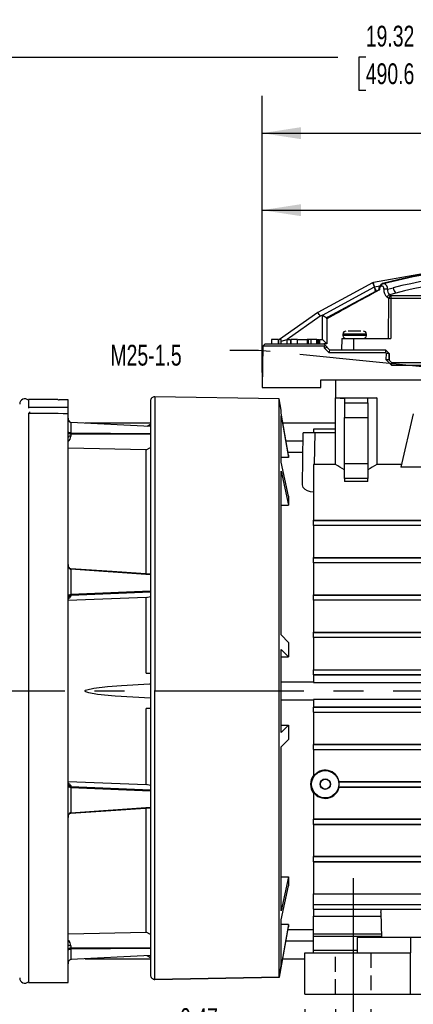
# Model space of a CAD drawing. Header units: inches. Extents: x 0 to 44, y 0 to 34.
# Tile 3 of 18: x 8 to 13.3, y 6.8 to 20. Entities that reach past the tile are written whole.
import ezdxf

# ---------------------------------------------------------------- set-up
doc = ezdxf.new("R2010")
doc.units = ezdxf.units.IN
doc.header["$LTSCALE"] = 4
doc.header["$MEASUREMENT"] = 0
doc.linetypes.add('CENTERX2', pattern=[0.8, 0.5, -0.1, 0.1, -0.1])
doc.linetypes.add('HIDDEN', pattern=[0.075, 0.05, -0.025])
doc.layers.add('CENTER', color=40, linetype='CENTERX2')
doc.layers.add('HIDDEN', color=102, linetype='HIDDEN')
doc.layers.add('DIMENSIONS', color=140, linetype='Continuous', lineweight=25)
doc.layers.add('TEXT', color=140, linetype='Continuous', lineweight=25)
doc.styles.add('SLDTEXTSTYLE0', font='TXT', dxfattribs={"width": 0.7})
doc.dimstyles.new('SLDDIMSTYLE0', dxfattribs={"dimtxt": 0.277778, "dimasz": 0.52, "dimexe": 0, "dimexo": 0.0625, "dimgap": 0.069444, "dimtad": 0, "dimtih": 1, "dimtoh": 1, "dimrnd": 1e-09, "dimdsep": 46, "dimtxsty": 'SLDTEXTSTYLE0', "dimsah": 1, "dimcen": 0.09, "dimadec": 0, "dimazin": 2, "dimtfac": 1, "dimtmove": 0, "dimatfit": 0, "dimfxl": 0, "dimfrac": 2, "dimtolj": 1, "dimtzin": 12, "dimarcsym": 0})
doc.dimstyles.new('SLDDIMSTYLE1', dxfattribs={"dimtxt": 0.277778, "dimasz": 0.52, "dimexe": 0, "dimexo": 0.0625, "dimgap": 0.069444, "dimtad": 0, "dimtih": 1, "dimtoh": 1, "dimrnd": 1e-09, "dimzin": 12, "dimdsep": 46, "dimtxsty": 'SLDTEXTSTYLE0', "dimsah": 1, "dimcen": 0.09, "dimadec": 0, "dimazin": 3, "dimtfac": 1, "dimtofl": 0, "dimtmove": 0, "dimatfit": 3, "dimfxl": 0, "dimfrac": 2, "dimtolj": 1, "dimtzin": 12, "dimarcsym": 0})
doc.dimstyles.new('SLDDIMSTYLE3', dxfattribs={"dimtxt": 0.18, "dimasz": 0.52, "dimexe": 0, "dimexo": 0.0625, "dimgap": 0, "dimtad": 0, "dimtih": 1, "dimtoh": 1, "dimdec": 0, "dimrnd": 1e-09, "dimzin": 0, "dimdsep": 46, "dimtxsty": 'Standard', "dimsah": 1, "dimcen": 0.09, "dimadec": 0, "dimazin": 0, "dimtfac": 0.52, "dimtdec": 0, "dimtofl": 0, "dimtmove": 0, "dimatfit": 3, "dimfxl": 0, "dimfrac": 2, "dimtolj": 1, "dimtzin": 0, "dimarcsym": 0})

# ---------------------------------------------------------------- blocks, each defined once
blk = doc.blocks.new('_D')
at = {"layer": 'DIMENSIONS'}
for p, q in [((12.255, 6.725), (12.255, 5.817)), ((12.728, 6.725), (12.728, 5.817)), ((10.173, 6.317), (10.08, 6.317)), ((10.08, 6.317), (10.08, 5.875)), ((10.999, 6.317), (11.092, 6.317)), ((11.092, 6.317), (11.092, 5.875)), ((12.255, 6.317), (11.375, 6.317)), ((12.728, 6.317), (13.728, 6.317)), ((10.08, 5.875), (10.173, 5.875)), ((11.092, 5.875), (10.999, 5.875))]:
    blk.add_line(p, q, dxfattribs=at)
for points in [[(12.255, 6.317), (11.735, 6.397), (11.735, 6.237)], [(12.728, 6.317), (13.248, 6.237), (13.248, 6.397)]]:
    blk.add_solid(points, dxfattribs=at)
at = {"layer": 'DIMENSIONS', "char_height": 0.2778, "attachment_point": 1, "style": 'SLDTEXTSTYLE0'}
for s, insert in [('0.47', (10.173, 6.737)), ('12.0', (10.173, 6.233))]:
    blk.add_mtext(s, dxfattribs=dict(at, insert=insert))
blk = doc.blocks.new('_D_2')
at = {"layer": 'DIMENSIONS'}
for p, q in [((11.271, 15.238), (11.271, 17.911)), ((18.712, 15.343), (18.712, 17.911)), ((11.271, 17.411), (14.087, 17.411)), ((14.463, 17.41), (14.37, 17.41)), ((14.37, 17.41), (14.37, 16.969)), ((15.52, 17.41), (15.613, 17.41)), ((15.613, 17.41), (15.613, 16.969)), ((18.712, 17.411), (15.896, 17.411)), ((14.37, 16.969), (14.463, 16.969)), ((15.613, 16.969), (15.52, 16.969))]:
    blk.add_line(p, q, dxfattribs=at)
for points in [[(11.271, 17.411), (11.791, 17.331), (11.791, 17.491)], [(18.712, 17.411), (18.192, 17.491), (18.192, 17.331)]]:
    blk.add_solid(points, dxfattribs=at)
at = {"layer": 'DIMENSIONS', "char_height": 0.2778, "attachment_point": 1, "style": 'SLDTEXTSTYLE0'}
for s, insert in [('7.44', (14.579, 17.831)), ('189.0', (14.463, 17.327))]:
    blk.add_mtext(s, dxfattribs=dict(at, insert=insert))
blk = doc.blocks.new('_D_3')
at = {"layer": 'DIMENSIONS'}
for p, q in [((11.271, 15.238), (11.271, 18.941)), ((20.483, 16.405), (20.483, 18.941)), ((11.271, 18.441), (14.972, 18.441)), ((15.349, 18.44), (15.255, 18.44)), ((15.255, 18.44), (15.255, 17.998)), ((16.406, 18.44), (16.499, 18.44)), ((16.499, 18.44), (16.499, 17.998)), ((20.483, 18.441), (16.782, 18.441)), ((15.255, 17.998), (15.349, 17.998)), ((16.499, 17.998), (16.406, 17.998)), ((20.483, 16.101), (20.483, 16.165))]:
    blk.add_line(p, q, dxfattribs=at)
for points in [[(11.271, 18.441), (11.791, 18.361), (11.791, 18.521)], [(20.483, 18.441), (19.963, 18.521), (19.963, 18.361)]]:
    blk.add_solid(points, dxfattribs=at)
at = {"layer": 'DIMENSIONS', "char_height": 0.2778, "attachment_point": 1, "style": 'SLDTEXTSTYLE0'}
for s, insert in [('9.21', (15.464, 18.86)), ('234.0', (15.349, 18.357))]:
    blk.add_mtext(s, dxfattribs=dict(at, insert=insert))
blk = doc.blocks.new('_D_4')
at = {"layer": 'DIMENSIONS'}
for p, q in [((3.53, 15.005), (3.53, 19.959)), ((22.846, 16.405), (22.846, 19.959)), ((3.53, 19.459), (12.283, 19.459)), ((12.659, 19.458), (12.566, 19.458)), ((12.566, 19.458), (12.566, 19.016)), ((13.716, 19.458), (13.809, 19.458)), ((13.809, 19.458), (13.809, 19.016)), ((22.846, 19.459), (14.092, 19.459)), ((12.566, 19.016), (12.659, 19.016)), ((13.809, 19.016), (13.716, 19.016)), ((22.846, 11.731), (22.846, 16.165)), ((3.53, 9.322), (3.53, 14.765))]:
    blk.add_line(p, q, dxfattribs=at)
for points in [[(3.53, 19.459), (4.05, 19.379), (4.05, 19.539)], [(22.846, 19.459), (22.326, 19.539), (22.326, 19.379)]]:
    blk.add_solid(points, dxfattribs=at)
at = {"layer": 'DIMENSIONS', "char_height": 0.2778, "attachment_point": 1, "style": 'SLDTEXTSTYLE0'}
for s, insert in [('19.32', (12.659, 19.878)), ('490.6', (12.659, 19.375))]:
    blk.add_mtext(s, dxfattribs=dict(at, insert=insert))
blk = doc.blocks.new('_D_10')
at = {"layer": 'DIMENSIONS'}
for p, q in [((11.842, 6.725), (11.842, 6.437)), ((18.613, 6.725), (18.613, 6.437)), ((11.842, 6.197), (11.842, 3.701)), ((18.613, 6.197), (18.613, 5.355)), ((18.613, 5.115), (18.613, 3.701)), ((11.842, 4.201), (14.323, 4.201)), ((14.699, 4.201), (14.606, 4.201)), ((14.606, 4.201), (14.606, 3.759)), ((15.756, 4.201), (15.849, 4.201)), ((15.849, 4.201), (15.849, 3.759)), ((18.613, 4.201), (16.132, 4.201)), ((14.606, 3.759), (14.699, 3.759)), ((15.849, 3.759), (15.756, 3.759))]:
    blk.add_line(p, q, dxfattribs=at)
for points in [[(11.842, 4.201), (12.362, 4.121), (12.362, 4.281)], [(18.613, 4.201), (18.093, 4.281), (18.093, 4.121)]]:
    blk.add_solid(points, dxfattribs=at)
at = {"layer": 'DIMENSIONS', "char_height": 0.2778, "attachment_point": 1, "style": 'SLDTEXTSTYLE0'}
for s, insert in [('6.77', (14.815, 4.621)), ('172.0', (14.699, 4.117))]:
    blk.add_mtext(s, dxfattribs=dict(at, insert=insert))

msp = doc.modelspace()

# ---------------------------------------------------------------- linework, layer by layer
for p, q in [((14.178, 16.695), (12.762, 16.442)), ((12.75, 16.438), (12.016, 16.042)), ((12.078, 16.008), (12.776, 16.385)), ((12.776, 16.385), (12.847, 16.397)), ((12.894, 16.432), (12.884, 16.429)), ((12.894, 16.432), (12.903, 16.432)), ((12.894, 16.432), (12.894, 16.432)), ((12.902, 16.355), (12.902, 16.355)), ((12.79, 16.325), (12.153, 15.982)), ((12.787, 16.322), (12.79, 16.325)), ((12.801, 16.329), (12.804, 16.33)), ((12.964, 16.233), (12.945, 16.245)), ((12.962, 15.694), (12.967, 16.231)), ((12.967, 16.231), (12.964, 16.233)), ((13.062, 16.302), (12.976, 16.28)), ((12.976, 16.28), (12.995, 16.267)), ((12.997, 16.231), (12.993, 15.694)), ((13.725, 16.267), (12.995, 16.267)), ((12.997, 16.264), (12.995, 16.267)), ((13.715, 16.264), (12.997, 16.264)), ((13.715, 16.231), (12.997, 16.231)), ((12.019, 16.043), (11.504, 15.683)), ((12.05, 15.993), (11.607, 15.683)), ((12.078, 16.008), (12.05, 15.993)), ((12.078, 16.008), (12.136, 15.973)), ((12.078, 15.683), (12.078, 16.008)), ((12.153, 15.982), (12.136, 15.973)), ((12.136, 15.973), (12.137, 15.972)), ((12.137, 15.967), (12.137, 15.972)), ((12.137, 15.958), (12.137, 15.967)), ((12.137, 15.958), (12.137, 15.624)), ((11.396, 15.683), (11.396, 15.624)), ((11.397, 15.683), (11.397, 15.624)), ((11.399, 15.683), (11.399, 15.624)), ((11.49, 15.683), (11.399, 15.683)), ((11.49, 15.624), (11.49, 15.683)), ((11.492, 15.683), (11.492, 15.624)), ((11.527, 15.683), (11.499, 15.683)), ((11.527, 15.624), (11.527, 15.683)), ((11.527, 15.66), (11.607, 15.683)), ((11.607, 15.624), (11.607, 15.683)), ((11.607, 15.683), (11.646, 15.683)), ((11.653, 15.683), (11.653, 15.624)), ((11.655, 15.683), (11.655, 15.624)), ((11.746, 15.683), (11.655, 15.683)), ((11.746, 15.624), (11.746, 15.683)), ((11.747, 15.624), (11.747, 15.683)), ((11.754, 15.683), (11.868, 15.683)), ((11.875, 15.683), (11.875, 15.624)), ((11.89, 15.683), (11.875, 15.683)), ((11.89, 15.683), (11.89, 15.624)), ((11.924, 15.683), (11.89, 15.683)), ((11.924, 15.683), (11.924, 15.624)), ((12.002, 15.683), (11.924, 15.683)), ((12.002, 15.624), (12.002, 15.683)), ((12.003, 15.683), (12.003, 15.624)), ((12.01, 15.624), (12.01, 15.683)), ((12.01, 15.683), (12.025, 15.683)), ((12.025, 15.624), (12.025, 15.683)), ((12.025, 15.683), (12.04, 15.683)), ((12.04, 15.683), (12.04, 15.624)), ((12.047, 15.683), (12.078, 15.683)), ((12.137, 15.624), (12.078, 15.683)), ((12.337, 15.694), (12.334, 15.537)), ((12.337, 15.694), (12.493, 15.694)), ((12.354, 15.754), (12.354, 15.734)), ((12.511, 15.754), (12.354, 15.754)), ((12.668, 15.734), (12.354, 15.734)), ((12.511, 15.793), (12.425, 15.793)), ((12.493, 15.694), (12.493, 15.537)), ((12.493, 15.694), (12.993, 15.694)), ((12.503, 15.694), (12.511, 15.694)), ((12.592, 15.793), (12.511, 15.793)), ((12.668, 15.754), (12.511, 15.754)), ((12.668, 15.734), (12.668, 15.754)), ((11.28, 15.592), (11.271, 15.038)), ((11.273, 15.587), (11.271, 15.455)), ((11.28, 15.594), (11.274, 15.587)), ((11.28, 15.594), (11.31, 15.624)), ((11.28, 15.592), (11.28, 15.594)), ((12.105, 15.592), (11.28, 15.592)), ((11.31, 15.624), (12.098, 15.624)), ((12.101, 15.624), (12.097, 15.624)), ((12.098, 15.624), (12.117, 15.604)), ((12.137, 15.624), (12.101, 15.624)), ((12.117, 15.604), (12.105, 15.592)), ((12.105, 15.567), (12.105, 15.592)), ((12.105, 15.567), (12.137, 15.58)), ((12.167, 15.504), (12.105, 15.567)), ((12.137, 15.584), (12.117, 15.604)), ((12.137, 15.584), (12.137, 15.58)), ((12.18, 15.537), (12.137, 15.58)), ((11.271, 15.458), (11.271, 15.038)), ((12.167, 15.504), (12.18, 15.537)), ((12.93, 15.504), (12.167, 15.504)), ((12.93, 15.537), (12.18, 15.537)), ((12.93, 15.504), (12.93, 15.537)), ((12.969, 15.498), (12.93, 15.537)), ((12.93, 15.504), (12.936, 15.498)), ((12.934, 15.407), (12.936, 15.498)), ((12.936, 15.498), (12.969, 15.498)), ((12.969, 15.498), (12.969, 15.407)), ((12.969, 15.498), (12.972, 15.495)), ((12.972, 15.495), (12.971, 15.405)), ((13.008, 15.332), (12.934, 15.407)), ((12.969, 15.407), (12.934, 15.407)), ((13.008, 15.368), (12.969, 15.407)), ((13.008, 15.332), (13.008, 15.368)), ((14.639, 15.368), (13.008, 15.368)), ((14.624, 15.332), (13.008, 15.332)), ((11.271, 15.038), (12.058, 15.038)), ((12.058, 15.038), (12.058, 15.143)), ((12.058, 15.143), (14.623, 15.143)), ((12.255, 15.143), (12.255, 14.899)), ((11.498, 14.887), (9.835, 14.916)), ((9.835, 14.916), (9.835, 10.98)), ((11.525, 14.738), (11.498, 14.887)), ((11.498, 7.152), (11.498, 14.887)), ((12.255, 14.899), (12.373, 14.89)), ((12.255, 14.899), (12.806, 14.899)), ((12.255, 14.435), (12.255, 14.899)), ((12.373, 14.89), (12.373, 14.834)), ((12.806, 14.899), (12.688, 14.89)), ((12.688, 14.834), (12.688, 14.89)), ((12.806, 14.899), (12.806, 14.01)), ((8.535, 14.878), (8.141, 14.878)), ((8.141, 14.878), (8.141, 14.77)), ((8.141, 14.77), (8.141, 14.762)), ((8.535, 14.877), (8.535, 14.878)), ((8.672, 14.773), (8.672, 14.874)), ((8.672, 14.688), (8.672, 14.773)), ((9.775, 14.857), (9.775, 7.182)), ((12.373, 14.834), (12.373, 14.638)), ((12.373, 14.834), (12.688, 14.834)), ((12.688, 14.834), (12.688, 14.638)), ((8.141, 14.692), (8.141, 7.082)), ((8.163, 14.692), (8.163, 14.713)), ((8.672, 7.082), (8.672, 14.688)), ((11.525, 14.696), (11.525, 14.738)), ((11.625, 14.136), (11.525, 14.696)), ((11.525, 14.662), (11.625, 14.102)), ((11.525, 14.039), (11.525, 14.662)), ((12.373, 14.019), (12.373, 14.638)), ((12.373, 14.638), (12.688, 14.638)), ((12.688, 14.638), (12.688, 14.019)), ((13.296, 14.689), (13.13, 13.973)), ((8.711, 14.573), (8.71, 14.573)), ((8.71, 14.573), (8.71, 14.573)), ((8.71, 14.573), (8.71, 14.433)), ((9.775, 14.516), (8.71, 14.573)), ((9.775, 14.563), (8.901, 14.563)), ((9.775, 14.544), (9.731, 14.519)), ((12.255, 14.563), (11.549, 14.563)), ((8.71, 14.433), (8.71, 14.433)), ((8.71, 14.433), (9.775, 14.426)), ((8.71, 14.417), (8.71, 14.389)), ((8.71, 14.417), (8.711, 14.417)), ((9.775, 14.41), (8.711, 14.417)), ((11.81, 13.738), (11.822, 14.435)), ((11.98, 14.435), (11.822, 14.435)), ((12.255, 14.482), (11.96, 14.482)), ((11.96, 14.482), (11.96, 14.435)), ((11.972, 14.01), (11.98, 14.435)), ((12.255, 14.435), (11.98, 14.435)), ((12.255, 14.01), (12.255, 14.435)), ((9.718, 14.205), (8.672, 14.229)), ((9.718, 14.205), (9.775, 14.236)), ((11.591, 14.326), (11.82, 14.326)), ((9.718, 12.544), (9.718, 14.205)), ((11.625, 14.102), (11.525, 14.102)), ((11.817, 14.169), (11.619, 14.169)), ((11.625, 14.136), (11.625, 14.102)), ((11.625, 13.585), (11.525, 14.039)), ((11.972, 14.01), (11.96, 14.011)), ((11.96, 14.011), (11.96, 13.266)), ((12.255, 14.01), (11.972, 14.01)), ((12.688, 14.019), (12.373, 14.019)), ((12.373, 13.823), (12.373, 14.019)), ((12.688, 14.019), (12.688, 13.823)), ((13.138, 14.01), (12.806, 14.01)), ((13.623, 13.973), (13.13, 13.973)), ((11.525, 13.921), (11.625, 13.466)), ((11.525, 11.729), (11.525, 13.921)), ((12.688, 13.823), (12.373, 13.823)), ((12.373, 13.823), (12.373, 13.783)), ((12.688, 13.783), (12.373, 13.783)), ((12.688, 13.783), (12.688, 13.823)), ((11.625, 13.585), (11.625, 13.466)), ((11.525, 13.466), (11.625, 13.466)), ((11.96, 13.266), (18.495, 13.266)), ((11.96, 13.261), (11.96, 13.266)), ((11.96, 13.261), (18.495, 13.261)), ((11.96, 13.198), (11.96, 13.261)), ((11.96, 13.198), (18.495, 13.198)), ((11.96, 13.195), (11.96, 13.198)), ((18.495, 13.195), (11.96, 13.195)), ((11.96, 13.195), (11.96, 12.766)), ((11.96, 12.766), (18.495, 12.766)), ((11.96, 12.761), (11.96, 12.766)), ((11.96, 12.761), (13.633, 12.761)), ((11.96, 12.698), (11.96, 12.761)), ((11.96, 12.698), (13.633, 12.698)), ((11.96, 12.695), (11.96, 12.698)), ((18.495, 12.695), (11.96, 12.695)), ((11.96, 12.695), (11.96, 12.265)), ((8.711, 12.614), (8.71, 12.614)), ((8.71, 12.608), (8.71, 12.608)), ((8.71, 12.608), (8.71, 12.271)), ((9.775, 12.535), (8.71, 12.608)), ((9.775, 12.317), (8.71, 12.271)), ((8.71, 12.271), (8.71, 12.271)), ((8.711, 12.256), (8.71, 12.255)), ((8.71, 12.255), (8.71, 12.246)), ((9.775, 12.302), (8.711, 12.256)), ((11.96, 12.265), (18.495, 12.265)), ((11.96, 12.261), (11.96, 12.265)), ((11.96, 12.261), (13.633, 12.261)), ((11.96, 12.198), (11.96, 12.261)), ((9.718, 12.23), (8.672, 12.19)), ((8.675, 12.22), (8.678, 12.222)), ((9.718, 12.23), (9.775, 12.243)), ((9.718, 11.216), (9.718, 12.23)), ((11.96, 12.198), (13.633, 12.198)), ((11.96, 12.195), (11.96, 12.198)), ((18.495, 12.195), (11.96, 12.195)), ((11.96, 12.195), (11.96, 11.765)), ((11.625, 11.63), (11.525, 11.729)), ((11.96, 11.765), (14.031, 11.765)), ((11.96, 11.761), (11.96, 11.765)), ((11.96, 11.761), (13.633, 11.761)), ((11.96, 11.698), (11.96, 11.761)), ((11.625, 11.63), (11.625, 11.436)), ((11.96, 11.698), (13.633, 11.698)), ((11.96, 11.695), (11.96, 11.698)), ((14.031, 11.695), (11.96, 11.695)), ((11.96, 11.695), (11.96, 11.265)), ((11.525, 11.535), (11.625, 11.436)), ((11.525, 10.425), (11.525, 11.535)), ((11.525, 11.436), (11.625, 11.436)), ((9.718, 11.216), (9.775, 11.216)), ((11.96, 11.265), (18.495, 11.265)), ((11.96, 11.261), (11.96, 11.265)), ((11.96, 11.261), (13.633, 11.261)), ((11.96, 11.198), (11.96, 11.261)), ((11.96, 11.198), (13.633, 11.198)), ((11.96, 11.195), (11.96, 11.198)), ((18.495, 11.195), (11.96, 11.195)), ((11.96, 11.195), (11.96, 11.092)), ((11.96, 11.098), (11.525, 11.098)), ((11.96, 11.092), (18.495, 11.092)), ((11.525, 10.862), (11.96, 10.862)), ((18.495, 10.868), (11.96, 10.868)), ((11.96, 10.868), (11.96, 10.765)), ((9.718, 9.73), (9.718, 10.744)), ((9.775, 10.744), (9.718, 10.744)), ((18.495, 10.765), (11.96, 10.765)), ((11.96, 10.761), (11.96, 10.765)), ((13.633, 10.761), (11.96, 10.761)), ((11.96, 10.698), (11.96, 10.761)), ((11.96, 10.698), (13.633, 10.698)), ((11.96, 10.695), (11.96, 10.698)), ((11.96, 10.695), (18.495, 10.695)), ((11.96, 10.695), (11.96, 10.265)), ((11.625, 10.523), (11.525, 10.425)), ((11.525, 10.523), (11.625, 10.523)), ((11.625, 10.523), (11.625, 10.329)), ((11.525, 10.231), (11.625, 10.329)), ((11.525, 8.039), (11.525, 10.231)), ((18.495, 10.265), (11.96, 10.265)), ((11.96, 10.261), (11.96, 10.265)), ((18.495, 10.261), (11.96, 10.261)), ((11.96, 10.198), (11.96, 10.261)), ((11.96, 10.198), (18.495, 10.198)), ((11.96, 10.195), (11.96, 10.198)), ((11.96, 10.195), (18.495, 10.195)), ((11.96, 10.195), (11.96, 9.836)), ((8.672, 9.77), (9.718, 9.73)), ((12.301, 9.761), (12.303, 9.765)), ((18.495, 9.761), (12.301, 9.761)), ((18.495, 9.765), (12.303, 9.765)), ((8.678, 9.738), (8.675, 9.739)), ((8.71, 9.714), (8.71, 9.704)), ((8.71, 9.704), (8.711, 9.704)), ((8.71, 9.689), (8.71, 9.689)), ((8.71, 9.689), (8.71, 9.352)), ((8.71, 9.689), (9.775, 9.643)), ((8.711, 9.704), (9.775, 9.658)), ((9.775, 9.717), (9.718, 9.73)), ((11.96, 9.628), (11.96, 9.265)), ((12.302, 9.694), (12.299, 9.698)), ((12.299, 9.698), (18.495, 9.698)), ((12.302, 9.694), (18.495, 9.694)), ((8.71, 9.352), (9.775, 9.425)), ((8.71, 9.352), (8.71, 9.352)), ((9.718, 7.754), (9.718, 9.415)), ((8.71, 9.345), (8.711, 9.345)), ((18.495, 9.265), (11.96, 9.265)), ((11.96, 9.261), (11.96, 9.265)), ((18.495, 9.261), (11.96, 9.261)), ((11.96, 9.198), (11.96, 9.261)), ((11.96, 9.198), (18.495, 9.198)), ((11.96, 9.194), (11.96, 9.198)), ((11.96, 9.194), (18.495, 9.194)), ((11.96, 9.194), (11.96, 8.765)), ((18.495, 8.765), (11.96, 8.765)), ((11.96, 8.761), (11.96, 8.765)), ((18.495, 8.761), (11.96, 8.761)), ((11.96, 8.698), (11.96, 8.761)), ((11.96, 8.698), (18.495, 8.698)), ((11.96, 8.693), (11.96, 8.698)), ((11.96, 8.693), (18.495, 8.693)), ((11.96, 8.693), (11.96, 8.266)), ((11.625, 8.494), (11.525, 8.039)), ((11.525, 8.494), (11.625, 8.494)), ((11.625, 8.494), (11.625, 8.375)), ((11.525, 7.921), (11.625, 8.375)), ((11.96, 8.266), (18.495, 8.266)), ((11.96, 8.123), (11.96, 8.266)), ((11.96, 8.123), (18.495, 8.123)), ((11.96, 8.06), (11.96, 8.123)), ((11.96, 8.06), (18.495, 8.06)), ((11.96, 8.06), (11.96, 7.966)), ((12.86, 8.017), (12.87, 8.06)), ((11.525, 7.305), (11.525, 7.921)), ((11.96, 7.966), (12.862, 7.966)), ((11.96, 7.733), (11.96, 7.966)), ((12.86, 8.017), (12.871, 7.683)), ((11.625, 7.858), (11.499, 7.152)), ((11.505, 7.152), (11.625, 7.824)), ((11.625, 7.858), (11.525, 7.858)), ((11.619, 7.791), (11.96, 7.791)), ((11.625, 7.858), (11.625, 7.824)), ((8.672, 7.731), (9.718, 7.754)), ((9.775, 7.724), (9.718, 7.754)), ((11.96, 7.699), (11.96, 7.733)), ((11.96, 7.733), (12.87, 7.733)), ((11.96, 7.699), (12.871, 7.699)), ((11.96, 7.511), (11.96, 7.699)), ((12.546, 7.683), (12.546, 7.476)), ((13.259, 7.683), (12.546, 7.683)), ((17.196, 7.683), (13.259, 7.683)), ((13.259, 7.683), (13.259, 7.476)), ((8.71, 7.57), (8.71, 7.543)), ((8.711, 7.543), (8.71, 7.543)), ((9.775, 7.534), (8.71, 7.527)), ((8.71, 7.527), (8.71, 7.527)), ((8.71, 7.527), (8.71, 7.387)), ((8.711, 7.543), (9.775, 7.55)), ((11.96, 7.633), (11.591, 7.633)), ((11.96, 7.476), (11.96, 7.511)), ((11.96, 7.511), (12.546, 7.511)), ((9.775, 7.443), (8.71, 7.387)), ((8.71, 7.386), (8.711, 7.387)), ((8.71, 7.387), (8.71, 7.387)), ((8.904, 7.397), (8.901, 7.397)), ((8.902, 7.397), (9.775, 7.397)), ((9.731, 7.441), (9.775, 7.416)), ((11.549, 7.397), (11.842, 7.397)), ((11.842, 7.476), (13.259, 7.476)), ((11.842, 6.925), (11.842, 7.476)), ((11.96, 7.476), (12.546, 7.476)), ((11.96, 7.476), (11.96, 7.476)), ((13.259, 6.925), (13.259, 7.476)), ((11.499, 7.152), (11.525, 7.305)), ((11.525, 7.305), (11.525, 7.305)), ((9.814, 7.126), (9.814, 7.126)), ((9.828, 7.124), (9.835, 7.123)), ((11.498, 7.152), (9.835, 7.123)), ((9.835, 7.123), (11.498, 7.152)), ((9.835, 7.123), (9.835, 7.123)), ((9.835, 7.123), (9.835, 7.123)), ((11.498, 7.152), (11.499, 7.152)), ((11.499, 7.152), (11.498, 7.152)), ((11.499, 7.152), (11.499, 7.152)), ((11.499, 7.152), (11.505, 7.152)), ((11.499, 7.152), (11.505, 7.152)), ((11.499, 7.152), (11.499, 7.152)), ((11.505, 7.152), (11.499, 7.152)), ((11.505, 7.152), (11.499, 7.152)), ((11.499, 7.152), (11.499, 7.152)), ((11.499, 7.152), (11.499, 7.152)), ((8.141, 7.082), (8.672, 7.082)), ((11.842, 6.925), (13.259, 6.925)), ((13.259, 6.925), (17.196, 6.925))]:
    msp.add_line(p, q)
at = {"flags": 128}
for points in [[(18.076, 16.428), (17.79, 16.497), (17.531, 16.551), (17.305, 16.592), (17.112, 16.622), (16.955, 16.644), (16.81, 16.662), (16.661, 16.678), (16.302, 16.709), (15.932, 16.729), (15.56, 16.737), (15.185, 16.734), (14.814, 16.718), (14.474, 16.694), (14.368, 16.684), (14.26, 16.673), (14.127, 16.658), (13.968, 16.638), (13.784, 16.611), (13.578, 16.578), (13.351, 16.536), (13.105, 16.484), (12.884, 16.43)], [(12.894, 16.432), (13.295, 16.524), (13.715, 16.6), (14.148, 16.66), (14.589, 16.703), (15.038, 16.729), (15.494, 16.738), (15.949, 16.729), (16.399, 16.702), (16.839, 16.658), (17.267, 16.598), (17.676, 16.521), (18.066, 16.429)], [(18.055, 16.429), (17.666, 16.521), (17.257, 16.597), (16.83, 16.657), (16.394, 16.701), (15.949, 16.727), (15.498, 16.736), (15.043, 16.727), (14.594, 16.702), (14.154, 16.659), (13.723, 16.6), (13.303, 16.523), (12.903, 16.432)], [(12.801, 16.329), (12.801, 16.33), (12.799, 16.333), (12.797, 16.339), (12.794, 16.346), (12.787, 16.36), (12.782, 16.371), (12.776, 16.385)], [(12.843, 16.345), (12.838, 16.343), (12.835, 16.344), (12.835, 16.346)], [(12.87, 16.395), (12.864, 16.394), (12.859, 16.391), (12.854, 16.386), (12.849, 16.38), (12.846, 16.372), (12.844, 16.363), (12.843, 16.354), (12.843, 16.354), (12.843, 16.352), (12.843, 16.345)], [(12.902, 16.355), (12.901, 16.365), (12.899, 16.374), (12.896, 16.381), (12.892, 16.388), (12.887, 16.392), (12.881, 16.394), (12.87, 16.395)], [(12.951, 16.355), (12.989, 16.364), (13.027, 16.373)], [(12.997, 16.264), (12.997, 16.257), (12.997, 16.25), (12.997, 16.241), (12.997, 16.231)], [(12.05, 15.993), (12.042, 16.005), (12.036, 16.015), (12.028, 16.028), (12.024, 16.035), (12.021, 16.04), (12.019, 16.043)], [(8.672, 14.627), (8.675, 14.61), (8.681, 14.593), (8.693, 14.579), (8.701, 14.575), (8.71, 14.573)], [(8.71, 14.573), (8.711, 14.573), (8.711, 14.573)], [(8.71, 14.573), (8.71, 14.573), (8.71, 14.573)], [(8.71, 14.433), (8.701, 14.434), (8.693, 14.435), (8.681, 14.438), (8.675, 14.442), (8.672, 14.446)], [(8.71, 14.389), (8.702, 14.389), (8.695, 14.388), (8.689, 14.386), (8.683, 14.384), (8.679, 14.381), (8.675, 14.378), (8.673, 14.375), (8.672, 14.371)], [(8.672, 14.312), (8.674, 14.316), (8.678, 14.324)], [(11.96, 13.641), (11.92, 13.645), (11.88, 13.657), (11.846, 13.677), (11.821, 13.703), (11.81, 13.738)], [(8.672, 12.672), (8.675, 12.651), (8.681, 12.632), (8.693, 12.616), (8.701, 12.61), (8.71, 12.608)], [(8.71, 12.613), (8.71, 12.614), (8.71, 12.614), (8.71, 12.614), (8.71, 12.614), (8.71, 12.613), (8.71, 12.611), (8.71, 12.61), (8.71, 12.608)], [(8.711, 12.614), (8.711, 12.614), (8.711, 12.614), (8.711, 12.614), (8.711, 12.613), (8.711, 12.611), (8.711, 12.61), (8.71, 12.608)], [(9.775, 12.542), (9.262, 12.577), (8.711, 12.614)], [(8.672, 12.234), (8.674, 12.241), (8.68, 12.247), (8.692, 12.252), (8.7, 12.255), (8.71, 12.255)], [(9.775, 10.885), (9.539, 10.896), (9.304, 10.911), (9.069, 10.934), (8.952, 10.954), (8.924, 10.963), (8.911, 10.969), (8.906, 10.971), (8.902, 10.975), (8.901, 10.977), (8.901, 10.98), (8.901, 10.982), (8.902, 10.985), (8.907, 10.989), (8.924, 10.997), (9.016, 11.018), (9.203, 11.041), (9.39, 11.055), (9.762, 11.074), (9.775, 11.075)], [(9.835, 7.123), (9.835, 7.237), (9.835, 7.4), (9.835, 7.61), (9.835, 7.864), (9.835, 8.158), (9.835, 8.489), (9.835, 8.853), (9.835, 9.244), (9.835, 9.658), (9.835, 10.089), (9.835, 10.531), (9.835, 10.98)], [(8.71, 9.704), (8.7, 9.705), (8.692, 9.707), (8.68, 9.713), (8.674, 9.719), (8.672, 9.726)], [(8.71, 9.347), (8.71, 9.346), (8.71, 9.345), (8.71, 9.346), (8.71, 9.346), (8.71, 9.347), (8.71, 9.348), (8.71, 9.35), (8.71, 9.352)], [(8.711, 9.345), (9.245, 9.382), (9.775, 9.418)], [(8.672, 9.287), (8.674, 9.306), (8.68, 9.323), (8.692, 9.338), (8.7, 9.344), (8.71, 9.347)], [(8.678, 7.636), (8.674, 7.644), (8.672, 7.648)], [(8.71, 7.57), (8.702, 7.571), (8.695, 7.572), (8.689, 7.574), (8.683, 7.576), (8.679, 7.579), (8.675, 7.582), (8.673, 7.585), (8.672, 7.589)], [(8.672, 7.514), (8.675, 7.518), (8.681, 7.522), (8.693, 7.525), (8.701, 7.526), (8.71, 7.527)], [(8.711, 7.387), (8.711, 7.387), (8.71, 7.387)], [(8.71, 7.387), (8.71, 7.387), (8.71, 7.386)], [(9.814, 7.126), (9.814, 7.126), (9.815, 7.126), (9.815, 7.126), (9.819, 7.125), (9.827, 7.123), (9.829, 7.123), (9.831, 7.123), (9.832, 7.123), (9.833, 7.123), (9.834, 7.123), (9.834, 7.123), (9.833, 7.123), (9.832, 7.123), (9.83, 7.123), (9.829, 7.123), (9.826, 7.123), (9.818, 7.125), (9.816, 7.125), (9.815, 7.126), (9.814, 7.126), (9.814, 7.126)]]:
    msp.add_lwpolyline(points, dxfattribs=at)
for centre, radius in [((12.117, 9.732), 0.183), ((12.117, 9.734), 0.0701), ((12.117, 9.734), 0.066)]:
    msp.add_circle(centre, radius)
for centre, radius, start, end in [((15.331, 6.829), 9.819, 92.2925, 103.5737), ((15.256, 7.436), 9.134, 91.9539, 103.9002), ((12.769, 16.403), 0.0394, 100.1247, 118.3586), ((18.446, 19.097), 6.286, 205.0271, 205.5661), ((6.909, 15.04), 6.019, 12.9052, 13.4681), ((6.099, 14.764), 6.871, 13.1297, 13.6395), ((12.765, 16.415), 0.0957, 283.6491, 316.462), ((12.687, 16.55), 0.248, 297.049, 304.8771), ((12.923, 16.351), 0.0892, 117.9746, 185.3572), ((12.908, 16.396), 0.0389, 112.0826, 182.301), ((13.029, 16.342), 0.128, 174.2548, 228.8872), ((12.838, 10.938), 5.417, 88.8011, 89.3239), ((12.838, 10.951), 5.405, 88.8005, 89.3244), ((12.872, 16.359), 0.0796, 356.7068, 66.4689), ((13.024, 16.337), 0.0751, 167.2436, 229.7811), ((13.151, 16.391), 0.126, 188.3026, 225.1387), ((12.81, 16.294), 0.0366, 106.8406, 129.1282), ((12.808, 16.29), 0.0394, 100.1247, 118.3586), ((12.993, 16.234), 0.0493, 110.0403, 166.2228), ((13.012, 16.221), 0.0493, 110.0396, 166.2426), ((13.016, 16.216), 0.0517, 110.8589, 162.7784), ((12.982, 14.703), 1.528, 89.4197, 90.5803), ((12.175, 15.941), 0.046, 118.656, 146.6055), ((12.393, 15.754), 0.0394, 90, 180), ((12.393, 15.734), 0.0394, 180, 270), ((12.629, 15.754), 0.0394, 0, 90), ((12.629, 15.734), 0.0394, 270, 0), ((8.094, 14.818), 0.0689, 46.7462, 180), ((9.834, 14.857), 0.0591, 89, 180), ((8.549, 15.045), 0.169, 265.2249, 271.1676), ((8.659, 14.77), 0.105, 82.4559, 92.0076), ((8.707, 14.453), 0.0356, 190.901, 273.3955), ((8.607, 14.391), 0.102, 309.5469, 359.0817), ((8.606, 14.425), 0.104, 355.5533, 4.4467), ((8.591, 14.423), 0.12, 357.0691, 4.8021), ((10.497, 10.98), 3.503, 57.6239, 59.8834), ((14.564, 10.98), 3.503, 120.1166, 122.3761), ((8.726, 12.665), 0.0545, 172.0194, 251.9924), ((8.71, 12.233), 0.0381, 91.402, 178.1531), ((8.619, 12.263), 0.0909, 355.1957, 4.8043), ((8.583, 12.261), 0.127, 357.5603, 4.4205), ((8.711, 12.208), 0.0384, 91.8621, 178.7216), ((8.667, 12.264), 0.046, 276.5827, 337.0621), ((12.117, 9.732), 0.189, 9.9045, 146.5217), ((8.711, 9.752), 0.0384, 181.2784, 268.1379), ((12.118, 9.732), 0.198, 142.8264, 217.1736), ((11.986, 9.737), 0.316, 353.0349, 4.4947), ((8.667, 9.696), 0.046, 22.9412, 83.414), ((8.711, 9.727), 0.0383, 182.1777, 268.2672), ((8.619, 9.697), 0.0909, 355.1957, 4.8043), ((8.583, 9.699), 0.127, 355.5795, 2.4397), ((12.117, 9.732), 0.189, 213.4714, 348.6199), ((8.731, 9.297), 0.0594, 111.2076, 189.1925), ((8.548, 9.34), 0.163, 2.0695, 4.4352), ((8.607, 7.569), 0.102, 0.9185, 50.4529), ((8.707, 7.508), 0.0346, 85.0909, 170.6126), ((8.606, 7.535), 0.104, 355.5533, 4.4467), ((8.591, 7.537), 0.12, 355.1979, 2.9309), ((8.722, 7.338), 0.0503, 104.7787, 187.025), ((8.094, 7.141), 0.0689, 180, 313.2538), ((9.834, 7.182), 0.0591, 180, 271.0103)]:
    msp.add_arc(centre, radius, start, end)
for centre, major_axis, ratio, start_param, end_param in [((19.123, 19.654), (8.421, 4.511), 0.007602, 2.408559, 2.545249), ((1.822, 10.98), (169.547, 1.05), 0.022139, 1.530244, 1.533381), ((8.158, 10.98), (14.546, 0), 0.267949, 1.53664, 1.543709), ((1.822, 10.98), (169.547, -1.05), 0.022139, 1.530518, 1.533656)]:
    msp.add_ellipse(centre, major_axis=major_axis, ratio=ratio, start_param=start_param, end_param=end_param)
at = {"layer": 'CENTER'}
for p, q in [((3.428, 10.98), (23.038, 10.98)), ((12.491, 8.476), (12.491, 5.925))]:
    msp.add_line(p, q, dxfattribs=at)
at = {"layer": 'HIDDEN'}
for p, q in [((12.255, 6.925), (12.255, 7.476)), ((12.728, 7.476), (12.728, 6.925))]:
    msp.add_line(p, q, dxfattribs=at)

# ---------------------------------------------------------------- texts
at = {"layer": 'TEXT', "linetype": 'CENTERX2', "lineweight": 18, "insert": (9.24, 15.61), "char_height": 0.2778, "attachment_point": 1, "style": 'SLDTEXTSTYLE0'}
msp.add_mtext('M25-1.5', dxfattribs=at)

# ---------------------------------------------------------------- dimensions: what is measured, and where the dimension line sits
at = {"layer": 'DIMENSIONS'}
for base, p1, p2, dimstyle, picture, middle in [((3.53, 19.459), (22.846, 11.531), (3.53, 9.122), 'SLDDIMSTYLE1', '_D_4', (13.188, 19.459)), ((20.483, 18.441), (11.271, 15.038), (20.483, 15.901), 'SLDDIMSTYLE1', '_D_3', (15.877, 18.441)), ((18.712, 17.411), (11.271, 15.038), (18.712, 15.143), 'SLDDIMSTYLE1', '_D_2', (14.991, 17.411)), ((12.728, 6.317), (12.255, 6.925), (12.728, 6.925), 'SLDDIMSTYLE0', '_D', (10.586, 6.317)), ((18.613, 4.201), (11.842, 6.925), (18.613, 6.925), 'SLDDIMSTYLE1', '_D_10', (15.228, 4.201))]:
    dim = msp.add_linear_dim(base=base, p1=p1, p2=p2, dimstyle=dimstyle, dxfattribs=at)
    dim.commit()
    dim.dimension.update_dxf_attribs({"geometry": picture, "text_midpoint": middle, "dimtype": 160})

# ---------------------------------------------------------------- leaders
at = {"layer": 'TEXT', "linetype": 'CENTERX2', "lineweight": 18}
msp.add_leader([(16.952, 14.958), (11.225, 15.536), (10.84, 15.536)], dimstyle='SLDDIMSTYLE3', dxfattribs=at)

doc.saveas('drawing.dxf')
